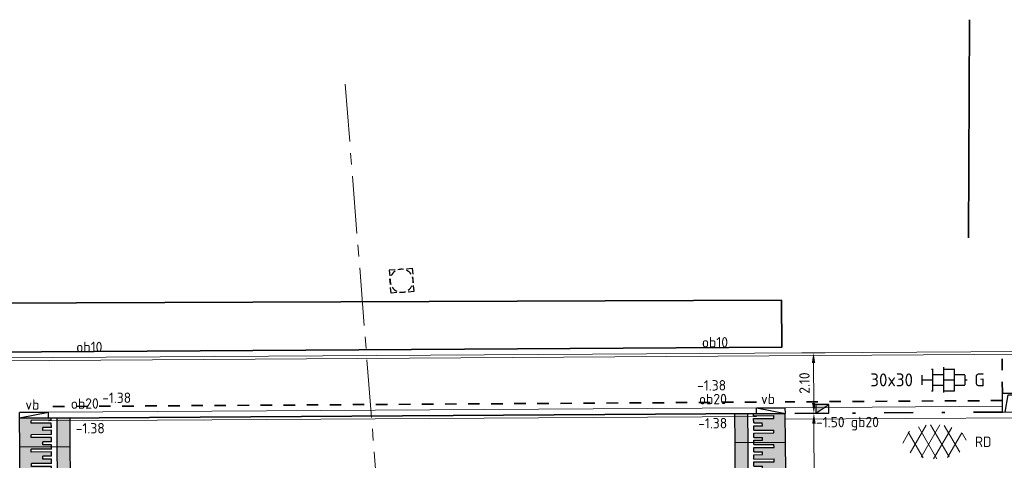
# Model space of a CAD drawing. Header units: metres. Extents: x 97990 to 98409, y 436026 to 436301.
# Tile 36 of 55: x 98185 to 98219, y 436280 to 436295. Entities that reach past the tile are written whole.
import ezdxf
from ezdxf.enums import TextEntityAlignment as Align

# ---------------------------------------------------------------- set-up
doc = ezdxf.new("R2010")
doc.units = ezdxf.units.M
for name, pattern in [('AM-AS-SO', [16, 10, -2, 2, -2]), ('VH-GELEIDEBAND-SO', [6, 2, -2, 0, -2]), ('ZZ-HIDDEN-SO', [4, 2, -2])]:
    doc.linetypes.add(name, pattern=pattern)
for name, color, linetype, lineweight in [('B-WE-VH-GESLOTENVERHARDING_ASFALT-S-200', 10, 'Continuous', 18), ('N-WA-GK-BESCHOEIING_HOUT-G', 130, 'GK-BESCHOEIING-SO', 35), ('N-WE-AM-AS_WEG-G', 10, 'AM-AS-SO', 18), ('N-WE-GR-HAAG-G', 94, 'GR-HAAG1-SO', 35), ('N-WE-RI-HWA_KOLK-S-200', 150, 'Continuous', 25), ('N-WE-RI-OVERIG_RIOOLPUT-OPHOOGTEBRENGEN-S-200', 1, 'Continuous', 25), ('N-WE-VH-DREMPEL_PREFAB_ELEMENT-S', 30, 'Continuous', 25), ('N-WE-VH-FUNDERING_ZANDCEMENTSTABILISATIE-G', 7, 'ZZ-HIDDEN-SO', 35), ('N-WE-VH-KANTOPSLUITING-T18-200', 1, 'Continuous', 18), ('N-WE-VH-KANTOPSLUITING_ACHTERKANTBAND-G', 1, 'Continuous', 18), ('N-WE-VH-KANTOPSLUITING_ELEMENT_INRIT-S', 40, 'Continuous', 25), ('N-WE-VH-KANTOPSLUITING_GELEIDEBAND-G', 20, 'VH-GELEIDEBAND-SO', 35), ('N-WE-VH-KANTOPSLUITING_OPSLUITBAND-G', 150, 'Continuous', 35), ('N-WE-VH-KANTOPSLUITING_OPSLUITBAND_100X200-G', 1, 'Continuous', 18), ('N-WE-VH-KANTVERHARDING_ROLLAAG-G', 60, 'Continuous', 18), ('N-WE-VH-KANTVERHARDING_STREKLAAG-G', 60, 'Continuous', 18), ('N-WE-VH-M-200', 7, 'Continuous', 18), ('N-WE-VH-MATERIAALGRENS-G', 7, 'ZZ-HIDDEN-SO', 35), ('N-WE-VH-NAP-T18-200', 4, 'Continuous', 18), ('N-WE-VH-OPENVERHARDING_TEGEL-S-250', 90, 'Continuous', 25), ('R-WE-VH-KANTOPSLUITING_ELEMENT_VERLOOPBAND-S', 40, 'Continuous', 25), ('X-XX-AL-CONSTRUCTIELIJN-G', 7, 'Continuous', 18)]:
    doc.layers.add(name, color=color, linetype=linetype, lineweight=lineweight)
doc.styles.add('NLCS-ISO', font='NLCS-ISO.ttf')
doc.styles.add('NLCS-ISO-M200-T18', font='NLCS-ISO.ttf', dxfattribs={"height": 0.36})
doc.linetypes.add('GK-BESCHOEIING-SO', pattern='A,18,-3,[1,NLCS.SHX,S=0.6,R=0,X=0,Y=0],-3', length=24)
doc.linetypes.add('GR-HAAG1-SO', pattern='A,6,[176,NLCS.SHX,S=0.125,R=0,X=0,Y=0],-2', length=8)
doc.dimstyles.new('NLCS-M200-T18-PIJL_L2_H0', dxfattribs={"dimscale": 0.2, "dimtxt": 2.5, "dimasz": 1.8, "dimexe": 2, "dimexo": 2, "dimgap": 0.7, "dimtad": 1, "dimzin": 0, "dimdsep": 46, "dimtxsty": 'NLCS-ISO-M200-T18', "dimcen": 0, "dimdle": 2, "dimclrd": 256, "dimclre": 256, "dimclrt": 1, "dimadec": 0, "dimazin": 0, "dimtfac": 1, "dimtdec": 3, "dimtofl": 0, "dimtmove": 0, "dimatfit": 3, "dimfxl": 2, "dimfxlon": 1, "dimtfillclr": 256, "dimtolj": 1, "dimtzin": 0, "dimlwd": -1, "dimlwe": -1, "dimarcsym": 0})

# ---------------------------------------------------------------- blocks, each defined once
blk = doc.blocks.new('N-SVH-INRITELEMENT_180 200_200X650X500_LINKS')
for p, q in [((0, 0), (0, 0.65)), ((0, 0.65), (0.5, 0.65)), ((0.095, 0), (0.2, 0.6)), ((0.2, 0.6), (0.5, 0.6)), ((0.5, 0), (0.5, 0.65)), ((0, 0), (0.5, 0))]:
    blk.add_line(p, q)
blk = doc.blocks.new('SVH-DREMPEL_PREFAB_1750X1000')
h = blk.add_hatch(color=254)
h.dxf.hatch_style = 1
h.paths.add_polyline_path([(1, 1.75), (0, 1.75), (0, 1.3), (1, 1.3)])
h.paths.add_polyline_path([(0.825, 1.1), (0.675, 1.1), (0.675, 0.8), (0.575, 0.8), (0.575, 1.1), (0.425, 1.1), (0.425, 0.4), (0.325, 0.4), (0.325, 1.1), (0.175, 1.1), (0.175, 0.8), (0.075, 0.8), (0.075, 1.1), (0, 1.1), (0, 0), (1, 0), (1, 1.1), (0.925, 1.1), (0.925, 0.4), (0.825, 0.4)])
for p, q in [((0, 1.75), (0, 0)), ((0, 1.75), (1, 1.75)), ((1, 1.75), (1, 0)), ((0, 1.3), (1, 1.3)), ((0, 1.1), (0.075, 1.1)), ((0.075, 1.1), (0.075, 0.8)), ((0.175, 1.1), (0.325, 1.1)), ((0.175, 1.1), (0.175, 0.8)), ((0.325, 1.1), (0.325, 0.4)), ((0.425, 1.1), (0.575, 1.1)), ((0.425, 1.1), (0.425, 0.4)), ((0.575, 1.1), (0.575, 0.8)), ((0.675, 1.1), (0.825, 1.1)), ((0.675, 1.1), (0.675, 0.8)), ((0.825, 1.1), (0.825, 0.4)), ((0.925, 1.1), (1, 1.1)), ((0.925, 1.1), (0.925, 0.4)), ((0.075, 0.8), (0.175, 0.8)), ((0.575, 0.8), (0.675, 0.8)), ((0.325, 0.4), (0.425, 0.4)), ((0.825, 0.4), (0.925, 0.4)), ((0, 0), (1, 0))]:
    blk.add_line(p, q)
blk = doc.blocks.new('SVH-KANTOPSLUITING_VERLOOP_180 200X250_50 200X200_RECHTS')
for p, q in [((-1, 0), (0, -0.2)), ((-1, 0), (0, 0)), ((-1, -0.2), (-1, 0)), ((0, -0.2), (0, 0)), ((-1, -0.2), (0, -0.2))]:
    blk.add_line(p, q)
blk = doc.blocks.new('SVH-KANTOPSLUITING_VERLOOP_180 200X250_50 200X200_LINKS')
for p, q in [((1, 0), (0, -0.2)), ((0, -0.2), (0, 0)), ((1, 0), (0, 0)), ((1, -0.2), (1, 0)), ((1, -0.2), (0, -0.2))]:
    blk.add_line(p, q)
blk = doc.blocks.new('SVH-ASFALT-SO')
for p, q in [((-5.51, -0.22), (-4.31, 1.86)), ((-4.19, -1.94), (-1.41, 2.88)), ((0.44, -2.97), (-2.76, 2.58)), ((-2.32, -2.7), (0.94, 2.94)), ((2.56, -2.64), (-0.67, 2.95)), ((-0.17, -2.97), (2.99, 2.5)), ((4.39, -1.81), (1.71, 2.83)), ((-1.98, -2.78), (-4.55, 1.68)), ((2.29, -2.71), (4.74, 1.53)), ((5.5, 0.28), (4.81, 1.46))]:
    blk.add_line(p, q)
at = {"style": 'NLCS-ISO'}
blk.add_attdef('KLEUR', text='', height=1.8, dxfattribs=at).set_placement((7, 0), align=Align.MIDDLE_LEFT)
at = {"style": 'NLCS-ISO', "flags": 1}
blk.add_attdef('FUNCTIE', text='', height=1.8, dxfattribs=at).set_placement((0, -3.5), align=Align.TOP_CENTER)
blk = doc.blocks.new('SVH-TEGEL_300X300_DUN_HALFST_KL-SO')
for p, q in [((-1.67, 1.5), (-1.5, 1.5)), ((-1.5, -1.55), (-1.5, 1.55)), ((0, -1.75), (0, 1.75)), ((0, 1.5), (1.5, 1.5)), ((1.5, -1.55), (1.5, 1.55)), ((-3, -0.67), (-3, 0.67)), ((-3, 0), (-1.5, 0)), ((-1.5, 0.75), (0, 0.75)), ((0, 0), (1.5, 0)), ((1.5, 0.75), (2.94, 0.75)), ((3, -0.67), (3, 0.67)), ((3, 0), (3.25, 0)), ((-1.5, -0.75), (0, -0.75)), ((1.5, -0.75), (2.94, -0.75)), ((-1.67, -1.5), (-1.5, -1.5)), ((0, -1.5), (1.5, -1.5))]:
    blk.add_line(p, q)
at = {"style": 'NLCS-ISO'}
blk.add_attdef('FORMAAT', text='', height=1.8, dxfattribs=at).set_placement((-4.25, 0), align=Align.MIDDLE_RIGHT)
blk.add_attdef('KLEUR', text='', height=1.8, dxfattribs=at).set_placement((4.25, 0), align=Align.MIDDLE_LEFT)
at = {"style": 'NLCS-ISO', "flags": 1}
blk.add_attdef('FUNCTIE', text='', height=1.8, dxfattribs=at).set_placement((0, -2.75), align=Align.TOP_CENTER)
blk = doc.blocks.new('SRI-KOLK_TROTTOIR-SO')
blk.add_hatch(color=256).paths.add_polyline_path([(1.125, 1.5), (-1.125, 1.5), (-1.125, 0)])
blk.add_line((-1.125, 0), (1.125, 1.5))
at = {"flags": 128}
blk.add_lwpolyline([(-1.125, 0), (1.125, 0), (1.125, 1.5), (-1.125, 1.5)], close=True, dxfattribs=at)
blk = doc.blocks.new('*D77')
at = {"layer": 'Defpoints', "color": 0, "ltscale": 0.2, "transparency": 16777216}
for p in [(98201.66, 436281.566), (98201.703, 436274.766), (98212.611, 436274.834)]:
    blk.add_point(p, dxfattribs=at)
at = {"layer": 'N-WE-VH-M-200', "ltscale": 0.2, "transparency": 16777216}
for p, q in [((98212.168, 436281.632), (98212.968, 436281.637)), ((98212.571, 436281.274), (98212.609, 436275.194)), ((98212.211, 436274.832), (98213.011, 436274.837))]:
    blk.add_line(p, q, dxfattribs=at)
for points in [[(98212.511, 436281.274), (98212.631, 436281.275), (98212.568, 436281.634)], [(98212.549, 436275.194), (98212.669, 436275.195), (98212.611, 436274.834)]]:
    blk.add_solid(points, dxfattribs=at)
at = {"layer": 'N-WE-VH-M-200', "color": 1, "ltscale": 0.2, "transparency": 16777216, "insert": (98212.27, 436278.232), "char_height": 0.36, "attachment_point": 5, "rotation": 90.3608, "style": 'NLCS-ISO-M200-T18'}
blk.add_mtext('\\A1;6.80', dxfattribs=at)
blk = doc.blocks.new('*D78')
at = {"layer": 'Defpoints', "color": 0, "ltscale": 0.2, "transparency": 16777216}
for p in [(98205.827, 436283.692), (98205.84, 436281.592), (98212.568, 436281.634)]:
    blk.add_point(p, dxfattribs=at)
at = {"layer": 'N-WE-VH-M-200', "ltscale": 0.2, "transparency": 16777216}
for p, q in [((98212.155, 436283.732), (98212.955, 436283.737)), ((98212.557, 436283.374), (98212.566, 436281.994)), ((98212.168, 436281.632), (98212.968, 436281.637))]:
    blk.add_line(p, q, dxfattribs=at)
for points in [[(98212.497, 436283.374), (98212.617, 436283.375), (98212.555, 436283.734)], [(98212.506, 436281.994), (98212.626, 436281.995), (98212.568, 436281.634)]]:
    blk.add_solid(points, dxfattribs=at)
at = {"layer": 'N-WE-VH-M-200', "color": 1, "ltscale": 0.2, "transparency": 16777216, "insert": (98212.242, 436282.682), "char_height": 0.36, "attachment_point": 5, "rotation": 90.3608, "style": 'NLCS-ISO-M200-T18'}
blk.add_mtext('\\A1;2.10', dxfattribs=at)
blk = doc.blocks.new('SRI-PUT_OPHOOGTEBRENGEN-SO')
for p, q in [((-0.5, 2), (0.5, 2)), ((-2, -0.5), (-2, 0.5)), ((2, -0.5), (2, 0.5)), ((-0.5, -2), (0.5, -2))]:
    blk.add_line(p, q)
for points in [[(-1, 2), (-2, 2), (-2, 1)], [(1, 2), (2, 2), (2, 1)], [(-1, -2), (-2, -2), (-2, -1)], [(1, -2), (2, -2), (2, -1)]]:
    blk.add_lwpolyline(points)
for start, end in [(120, 150), (75.5225, 104.4775), (30, 60), (165.5225, 194.4775), (345.5225, 14.4775), (210, 240), (300, 330), (255.5225, 284.4775)]:
    blk.add_arc((0, 0), 2, start, end)

msp = doc.modelspace()

# ---------------------------------------------------------------- linework, layer by layer
at = {"layer": 'N-WA-GK-BESCHOEIING_HOUT-G', "ltscale": 0.1}
msp.add_lwpolyline([(98217.97, 436295.29), (98217.929, 436287.724)], dxfattribs=at)
at = {"layer": 'N-WE-AM-AS_WEG-G', "ltscale": 0.2}
msp.add_line((98196.311, 436293.056), (98212.689, 436085.846), dxfattribs=at)
at = {"layer": 'N-WE-GR-HAAG-G', "ltscale": 0.5}
msp.add_lwpolyline([(98211.447, 436285.564), (98183.932, 436285.46), (98183.932, 436283.755), (98211.453, 436283.928)], close=True, dxfattribs=at)
at = {"layer": 'N-WE-VH-FUNDERING_ZANDCEMENTSTABILISATIE-G', "ltscale": 0.2}
for p, q in [((98210.576, 436282.022), (98186.016, 436281.868)), ((98219.108, 436282.076), (98211.576, 436282.029))]:
    msp.add_line(p, q, dxfattribs=at)
at = {"layer": 'N-WE-VH-KANTOPSLUITING_ACHTERKANTBAND-G', "ltscale": 0.5}
for p, q in [((98219.891, 436283.781), (98005.006, 436282.427)), ((98210.578, 436281.822), (98186.017, 436281.668)), ((98219.109, 436281.876), (98211.578, 436281.829))]:
    msp.add_line(p, q, dxfattribs=at)
at = {"layer": 'N-WE-VH-KANTOPSLUITING_ACHTERKANTBAND-G', "ltscale": 0.2}
msp.add_line((98211.578, 436281.829), (98211.579, 436281.629), dxfattribs=at)
at = {"layer": 'N-WE-VH-KANTOPSLUITING_GELEIDEBAND-G', "ltscale": 0.5}
msp.add_line((98219.11, 436281.676), (98211.579, 436281.629), dxfattribs=at)
at = {"layer": 'N-WE-VH-KANTOPSLUITING_OPSLUITBAND-G', "ltscale": 0.5}
msp.add_line((98210.579, 436281.622), (98186.019, 436281.468), dxfattribs=at)
at = {"layer": 'N-WE-VH-KANTOPSLUITING_OPSLUITBAND_100X200-G', "ltscale": 0.5}
msp.add_line((98219.933, 436283.681), (98004.97, 436282.327), dxfattribs=at)
at = {"layer": 'N-WE-VH-KANTVERHARDING_ROLLAAG-G', "ltscale": 0.5}
msp.add_line((98236.611, 436281.587), (98211.58, 436281.429), dxfattribs=at)
at = {"layer": 'N-WE-VH-KANTVERHARDING_STREKLAAG-G', "ltscale": 0.5}
msp.add_line((98210.579, 436281.522), (98186.019, 436281.368), dxfattribs=at)
at = {"layer": 'N-WE-VH-MATERIAALGRENS-G', "ltscale": 0.2}
msp.add_line((98219.106, 436282.327), (98219.098, 436283.676), dxfattribs=at)
at = {"layer": 'X-XX-AL-CONSTRUCTIELIJN-G'}
msp.add_line((98211.579, 436281.629), (98211.578, 436281.829), dxfattribs=at)

# ---------------------------------------------------------------- block references
at = {"layer": 'B-WE-VH-GESLOTENVERHARDING_ASFALT-S-200', "xscale": 0.2, "yscale": 0.2, "zscale": 0.2}
msp.add_blockref('SVH-ASFALT-SO', (98216.751, 436280.647), dxfattribs=at).add_auto_attribs({'KLEUR': 'RD'})
at = {"layer": 'N-WE-RI-HWA_KOLK-S-200', "xscale": 0.2, "yscale": 0.2, "rotation": 0.358376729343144}
msp.add_blockref('SRI-KOLK_TROTTOIR-SO', (98212.863, 436281.637), dxfattribs=at)
at = {"layer": 'N-WE-RI-OVERIG_RIOOLPUT-OPHOOGTEBRENGEN-S-200', "xscale": 0.2000000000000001, "yscale": 0.2000000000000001, "zscale": 0.2000000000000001, "rotation": 4.519395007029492}
msp.add_blockref('SRI-PUT_OPHOOGTEBRENGEN-SO', (98198.271, 436286.234), dxfattribs=at)
at = {"layer": 'N-WE-VH-DREMPEL_PREFAB_ELEMENT-S', "xscale": -1, "rotation": 270.3631405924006}
for p in [(98185.025, 436280.462), (98185.031, 436279.462)]:
    msp.add_blockref('SVH-DREMPEL_PREFAB_1750X1000', p, dxfattribs=at)
at = {"layer": 'N-WE-VH-DREMPEL_PREFAB_ELEMENT-S', "rotation": 90.36314059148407}
for p in [(98211.585, 436280.63), (98211.591, 436279.63)]:
    msp.add_blockref('SVH-DREMPEL_PREFAB_1750X1000', p, dxfattribs=at)
at = {"layer": 'N-WE-VH-KANTOPSLUITING_ELEMENT_INRIT-S', "rotation": 0.3612165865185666}
msp.add_blockref('N-SVH-INRITELEMENT_180 200_200X650X500_LINKS', (98219.11, 436281.677), dxfattribs=at)
at = {"layer": 'N-WE-VH-OPENVERHARDING_TEGEL-S-250', "xscale": 0.25, "yscale": 0.25, "zscale": 0.25}
msp.add_blockref('SVH-TEGEL_300X300_DUN_HALFST_KL-SO', (98217.071, 436282.794), dxfattribs=at).add_auto_attribs({'FORMAAT': '30x30', 'KLEUR': 'G'})
at = {"layer": 'R-WE-VH-KANTOPSLUITING_ELEMENT_VERLOOPBAND-S'}
for name, p, rotation in [('SVH-KANTOPSLUITING_VERLOOP_180 200X250_50 200X200_RECHTS', (98211.578, 436281.829), 0.3610087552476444), ('SVH-KANTOPSLUITING_VERLOOP_180 200X250_50 200X200_LINKS', (98185.017, 436281.661), 0.3610087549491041)]:
    msp.add_blockref(name, p, dxfattribs=dict(at, rotation=rotation))

# ---------------------------------------------------------------- texts
at = {"layer": 'N-WE-VH-KANTOPSLUITING-T18-200', "style": 'NLCS-ISO-M200-T18'}
for s, p in [('ob10', (98208.685, 436283.918)), ('ob10', (98186.984, 436283.756)), ('gb20', (98213.851, 436281.152))]:
    msp.add_text(s, height=0.36, dxfattribs=at).set_placement(p)
for s, rotation, p in [('vb', 359.6281, (98185.218, 436281.757)), ('ob20', 0.4691, (98186.796, 436281.787)), ('ob20', 0.4691, (98208.583, 436281.944)), ('vb', 359.6281, (98210.734, 436281.955))]:
    msp.add_text(s, height=0.36, rotation=rotation, dxfattribs=at).set_placement(p)
at = {"layer": 'N-WE-VH-NAP-T18-200', "ltscale": 0.2, "style": 'NLCS-ISO-M200-T18'}
for s, p in [('-1.38', (98208.519, 436282.419)), ('-1.38', (98187.884, 436281.988)), ('-1.38', (98208.557, 436281.106)), ('-1.50', (98212.644, 436281.143)), ('-1.38', (98186.967, 436280.93))]:
    msp.add_text(s, height=0.36, rotation=0.4355, dxfattribs=at).set_placement(p)

# ---------------------------------------------------------------- dimensions: what is measured, and where the dimension line sits
at = {"layer": 'N-WE-VH-M-200', "ltscale": 0.2}
for base, p1, p2, picture, middle in [((98212.568, 436281.634), (98205.827, 436283.692), (98205.84, 436281.592), '*D78', (98212.242, 436282.682)), ((98212.611, 436274.834), (98201.66, 436281.566), (98201.703, 436274.766), '*D77', (98212.27, 436278.232))]:
    dim = msp.add_linear_dim(base=base, p1=p1, p2=p2, angle=90.3608, dimstyle='NLCS-M200-T18-PIJL_L2_H0', override={"dimclrt": 1}, dxfattribs=at)
    dim.commit()
    dim.dimension.update_dxf_attribs({"geometry": picture, "text_midpoint": middle})

doc.saveas('drawing.dxf')
